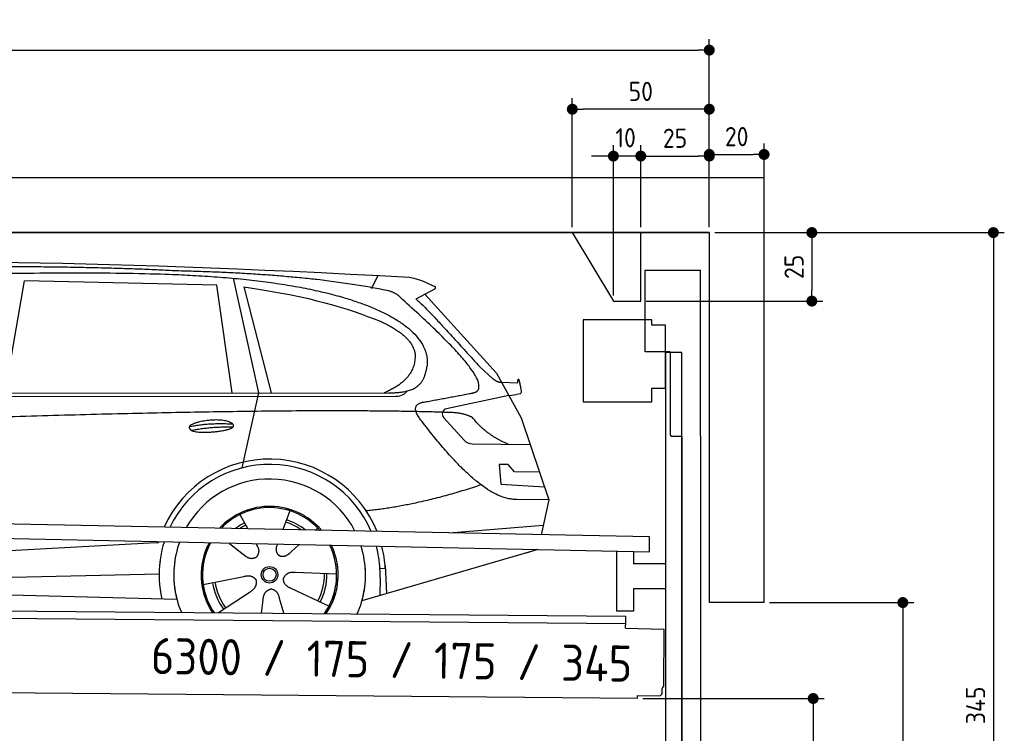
# Model space of a CAD drawing. Header units: millimetres. Extents: x -411 to 6777, y 0 to 6177.
# Tile 6 of 6: x 3183 to 6777, y 3573 to 6177. Entities that reach past the tile are written whole.
import ezdxf

# ---------------------------------------------------------------- set-up
doc = ezdxf.new("R2010")
doc.units = ezdxf.units.MM
doc.layers.add('4', color=3, linetype='Continuous')
for name, color, linetype, lineweight in [('car', 10, 'Continuous', 25), ('Freiraum', 7, 'Continuous', 25), ('Gebäude', 7, 'Continuous', 25), ('Logo', 7, 'Continuous', 25), ('Plattform', 7, 'Continuous', 25), ('Ständer vorne', 7, 'Continuous', 25), ('Tor', 200, 'Continuous', 25)]:
    doc.layers.add(name, color=color, linetype=linetype, lineweight=lineweight)
doc.styles.get("Standard").update_dxf_attribs({"font": 'ISOCP.SHX'})
doc.dimstyles.new('GEN-ISO', dxfattribs={"dimscale": 20, "dimtxt": 3.5, "dimasz": 2, "dimexe": 2, "dimexo": 1, "dimgap": 1.5, "dimtad": 1, "dimdec": 1, "dimlfac": 0.1, "dimdsep": 46, "dimtxsty": 'STANDARD', "dimblk": 'PUNKT', "dimcen": 2, "dimclrd": 256, "dimclre": 256, "dimclrt": 2, "dimadec": 0, "dimazin": 0, "dimtp": 0.1, "dimtm": 0.1, "dimtfac": 0.71, "dimtdec": 1, "dimtmove": 2, "dimatfit": 3, "dimldrblk": 'PUNKT', "dimfxl": 2, "dimtolj": 1, "dimarcsym": 0})

# ---------------------------------------------------------------- blocks, each defined once
blk = doc.blocks.new('PUNKT')
at = {"layer": '4', "color": 0, "linetype": 'ByBlock'}
blk.add_line((-0.5, 0), (-1, 0), dxfattribs=at)
at = {"layer": '4', "color": 0, "linetype": 'ByBlock', "const_width": 0.5}
blk.add_lwpolyline([(-0.25, 0, 1), (0.25, 0, 1)], format="xyb", close=True, dxfattribs=at)
blk = doc.blocks.new('*D178')
at = {"layer": '4', "lineweight": -2, "transparency": 16777216}
for p, q in [((5720, 5400), (6776.9, 5400)), ((6736.9, 5360), (6736.9, 1990)), ((6295.4, 1950), (6776.9, 1950))]:
    blk.add_line(p, q, dxfattribs=at)
at = {"layer": 'Defpoints', "color": 0, "transparency": 16777216}
for p in [(5700, 5400), (6275.4, 1950), (6736.9, 1950)]:
    blk.add_point(p, dxfattribs=at)
at = {"layer": '4', "lineweight": -2, "transparency": 16777216, "xscale": 40, "yscale": 40, "zscale": 40}
for p, rotation in [((6736.9, 5400), 90), ((6736.9, 1950), 270)]:
    blk.add_blockref('PUNKT', p, dxfattribs=dict(at, rotation=rotation))
at = {"layer": '4', "color": 2, "transparency": 16777216, "insert": (6671.9, 3675), "char_height": 70, "attachment_point": 5, "rotation": 90}
blk.add_mtext('345', dxfattribs=at)
blk = doc.blocks.new('*D180')
at = {"layer": '4', "lineweight": -2, "transparency": 16777216}
for p, q in [((5920, 4050), (6446.5, 4050)), ((6406.5, 4010), (6406.5, 1990)), ((6295.4, 1950), (6446.5, 1950))]:
    blk.add_line(p, q, dxfattribs=at)
at = {"layer": 'Defpoints', "color": 0, "transparency": 16777216}
for p in [(5900, 4050), (6275.4, 1950), (6406.5, 1950)]:
    blk.add_point(p, dxfattribs=at)
at = {"layer": '4', "lineweight": -2, "transparency": 16777216, "xscale": 40, "yscale": 40, "zscale": 40}
for p, rotation in [((6406.5, 4050), 90), ((6406.5, 1950), 270)]:
    blk.add_blockref('PUNKT', p, dxfattribs=dict(at, rotation=rotation))
at = {"layer": '4', "color": 2, "transparency": 16777216, "insert": (6341.5, 3000), "char_height": 70, "attachment_point": 5, "rotation": 90}
blk.add_mtext('H2', dxfattribs=at)
blk = doc.blocks.new('*D181')
at = {"layer": '4', "lineweight": -2, "transparency": 16777216}
for p, q in [((200, 5420), (200, 6105.8)), ((5700, 5570.9), (5700, 6105.8)), ((240, 6065.8), (5660, 6065.8))]:
    blk.add_line(p, q, dxfattribs=at)
at = {"layer": 'Defpoints', "color": 0, "transparency": 16777216}
for p in [(5700, 6065.8), (5700, 5550.9), (200, 5400)]:
    blk.add_point(p, dxfattribs=at)
at = {"layer": '4', "lineweight": -2, "transparency": 16777216, "xscale": 40, "yscale": 40, "zscale": 40, "rotation": 180}
blk.add_blockref('PUNKT', (200, 6065.8), dxfattribs=at)
at = {"layer": '4', "lineweight": -2, "transparency": 16777216, "xscale": 40, "yscale": 40, "zscale": 40}
blk.add_blockref('PUNKT', (5700, 6065.8), dxfattribs=at)
at = {"layer": '4', "color": 2, "transparency": 16777216, "insert": (2950, 6130.8), "char_height": 70, "attachment_point": 5}
blk.add_mtext('550', dxfattribs=at)
blk = doc.blocks.new('*D182')
at = {"layer": '4', "lineweight": -2, "transparency": 16777216}
for p, q in [((5457.5, 3700), (6119.3, 3700)), ((6079.3, 3660), (6079.3, 1990)), ((6099.3, 1950), (6119.3, 1950))]:
    blk.add_line(p, q, dxfattribs=at)
at = {"layer": 'Defpoints', "color": 0, "transparency": 16777216}
for p in [(5437.5, 3700), (6079.3, 1950), (6079.3, 1950)]:
    blk.add_point(p, dxfattribs=at)
at = {"layer": '4', "lineweight": -2, "transparency": 16777216, "xscale": 40, "yscale": 40, "zscale": 40}
for p, rotation in [((6079.3, 3700), 90), ((6079.3, 1950), 270)]:
    blk.add_blockref('PUNKT', p, dxfattribs=dict(at, rotation=rotation))
at = {"layer": '4', "color": 2, "transparency": 16777216, "insert": (6004.7, 2859.2), "char_height": 70, "attachment_point": 5, "rotation": 90}
blk.add_mtext('175', dxfattribs=at)
blk = doc.blocks.new('*D183')
at = {"layer": '4', "lineweight": -2, "transparency": 16777216}
for p, q in [((5450, 5521.3), (5450, 5719.1)), ((5700, 5520.9), (5700, 5719.1)), ((5490, 5679.1), (5660, 5679.1))]:
    blk.add_line(p, q, dxfattribs=at)
at = {"layer": 'Defpoints', "color": 0, "transparency": 16777216}
for p in [(5700, 5679.1), (5450, 5501.3), (5700, 5500.9)]:
    blk.add_point(p, dxfattribs=at)
at = {"layer": '4', "lineweight": -2, "transparency": 16777216, "xscale": 40, "yscale": 40, "zscale": 40, "rotation": 180}
blk.add_blockref('PUNKT', (5450, 5679.1), dxfattribs=at)
at = {"layer": '4', "lineweight": -2, "transparency": 16777216, "xscale": 40, "yscale": 40, "zscale": 40}
blk.add_blockref('PUNKT', (5700, 5679.1), dxfattribs=at)
at = {"layer": '4', "color": 2, "transparency": 16777216, "insert": (5575, 5744.2), "char_height": 70, "attachment_point": 5}
blk.add_mtext('25', dxfattribs=at)
blk = doc.blocks.new('*D184')
at = {"layer": '4', "lineweight": -2, "transparency": 16777216}
for p, q in [((5200, 5420), (5200, 5890.1)), ((5700, 5420), (5700, 5890.1)), ((5660, 5850.1), (5240, 5850.1))]:
    blk.add_line(p, q, dxfattribs=at)
at = {"layer": 'Defpoints', "color": 0, "transparency": 16777216}
for p in [(5200, 5850.1), (5200, 5400), (5700, 5400)]:
    blk.add_point(p, dxfattribs=at)
at = {"layer": '4', "lineweight": -2, "transparency": 16777216, "xscale": 40, "yscale": 40, "zscale": 40, "rotation": 180}
blk.add_blockref('PUNKT', (5200, 5850.1), dxfattribs=at)
at = {"layer": '4', "lineweight": -2, "transparency": 16777216, "xscale": 40, "yscale": 40, "zscale": 40}
blk.add_blockref('PUNKT', (5700, 5850.1), dxfattribs=at)
at = {"layer": '4', "color": 2, "transparency": 16777216, "insert": (5450, 5915.1), "char_height": 70, "attachment_point": 5}
blk.add_mtext('50', dxfattribs=at)
blk = doc.blocks.new('*D185')
at = {"layer": '4', "lineweight": -2, "transparency": 16777216}
for p, q in [((5720, 5400), (6114.4, 5400)), ((6074.4, 5360), (6074.4, 5190)), ((5470, 5150), (6114.4, 5150))]:
    blk.add_line(p, q, dxfattribs=at)
at = {"layer": 'Defpoints', "color": 0, "transparency": 16777216}
for p in [(5700, 5400), (5450, 5150), (6074.4, 5150)]:
    blk.add_point(p, dxfattribs=at)
at = {"layer": '4', "lineweight": -2, "transparency": 16777216, "xscale": 40, "yscale": 40, "zscale": 40}
for p, rotation in [((6074.4, 5400), 90), ((6074.4, 5150), 270)]:
    blk.add_blockref('PUNKT', p, dxfattribs=dict(at, rotation=rotation))
at = {"layer": '4', "color": 2, "transparency": 16777216, "insert": (6009.4, 5275), "char_height": 70, "attachment_point": 5, "rotation": 90}
blk.add_mtext('25', dxfattribs=at)
blk = doc.blocks.new('*D186')
at = {"layer": '4', "lineweight": -2, "transparency": 16777216}
for p, q in [((5350, 5170), (5350, 5719.1)), ((5450, 5420), (5450, 5719.1)), ((5310, 5679.1), (5270, 5679.1)), ((5450, 5679.1), (5350, 5679.1)), ((5490, 5679.1), (5530, 5679.1))]:
    blk.add_line(p, q, dxfattribs=at)
at = {"layer": 'Defpoints', "color": 0, "transparency": 16777216}
for p in [(5350, 5679.1), (5450, 5400), (5350, 5150)]:
    blk.add_point(p, dxfattribs=at)
at = {"layer": '4', "lineweight": -2, "transparency": 16777216, "xscale": 40, "yscale": 40, "zscale": 40}
blk.add_blockref('PUNKT', (5350, 5679.1), dxfattribs=at)
at = {"layer": '4', "lineweight": -2, "transparency": 16777216, "xscale": 40, "yscale": 40, "zscale": 40, "rotation": 180}
blk.add_blockref('PUNKT', (5450, 5679.1), dxfattribs=at)
at = {"layer": '4', "color": 2, "transparency": 16777216, "insert": (5394.7, 5746.1), "char_height": 70, "attachment_point": 5}
blk.add_mtext('10', dxfattribs=at)
blk = doc.blocks.new('Car')
at = {"layer": 'car'}
for p, q in [((3096.7, 5093.3), (3163.8, 5503.1)), ((3865.5, 5493.2), (3163.8, 5503.1)), ((3925.6, 5519.6), (4022.2, 5102.2)), ((4430.9, 5486.8), (4454.7, 5534.3)), ((3925, 5101.3), (3865.5, 5493.2)), ((3965.1, 5489), (4068.2, 5102.7)), ((4662.4, 5488.2), (4592.3, 5449.1)), ((4625.6, 5467.6), (4889.9, 5181.7)), ((4829.6, 5202.8), (4875.2, 5163)), ((4889.9, 5181.7), (4980.6, 5019.6)), ((4907.8, 5149.7), (4968, 5147.6)), ((1844.9, 5081.1), (4496.7, 5106.8)), ((4935.2, 5100.6), (4962.9, 5104.6)), ((1798, 5071.8), (4441.2, 5092.8)), ((4022.2, 5102.2), (3963.9, 4828)), ((4441.2, 5092.8), (4524.1, 5094.3)), ((4935.2, 5100.6), (4708.9, 5050.7)), ((4698.5, 5017.6), (4773.5, 4936.4)), ((4980.6, 5019.6), (5084.9, 4721.9)), ((4802.8, 4923.5), (5014.5, 4922.8)), ((4935.2, 4848.7), (4902.6, 4848.7)), ((4902.6, 4848.7), (4909.5, 4777.2)), ((4959, 4822.9), (4935.2, 4848.7)), ((5049.5, 4822.9), (4959, 4822.9)), ((4909.5, 4777.2), (5068.5, 4768.6)), ((5084.9, 4721.9), (4968, 4722.3)), ((5084.9, 4721.9), (5058.3, 4594)), ((4140, 4673.1), (4115, 4604.2)), ((3957.8, 4657.7), (3987.4, 4605.5)), ((3986, 4607.9), (3987.4, 4605.5)), ((4242.1, 4611.3), (4234.3, 4602.9)), ((4722.3, 4597.6), (5065.5, 4628.5)), ((1760.2, 4432.1), (3629.2, 4551.3)), ((3629.2, 4551.3), (3661.7, 4553.4)), ((3921.1, 4551.8), (3972.7, 4511.6)), ((3921.3, 4551.7), (3982, 4504.5)), ((4018.4, 4550.6), (4024.5, 4539.7)), ((4095.5, 4549.7), (4091.8, 4539.3)), ((4174.2, 4548.8), (4147.5, 4524.7)), ((5042.4, 4538.6), (4406.3, 4347.2)), ((5047, 4540), (5003.3, 4526.8)), ((4490.3, 4465.3), (4471, 4464)), ((4489.5, 4477.3), (4496.1, 4374.2)), ((1780, 4380.1), (3665.4, 4438.8)), ((3825.9, 4401.7), (3974.2, 4432)), ((4313, 4442.8), (4161.7, 4447.8)), ((4471.8, 4431.5), (4470.7, 4366.5)), ((4285.8, 4326.6), (4148, 4389.4)), ((1681.6, 4381.8), (3730.5, 4347.2)), ((3883, 4299.1), (3997.5, 4376.6)), ((4120.9, 4299.2), (4105.4, 4352.6)), ((4040.1, 4299.1), (4045.6, 4347.5))]:
    blk.add_line(p, q, dxfattribs=at)
for radius in [30.1, 23.6]:
    blk.add_circle((4068, 4438.9), radius, dxfattribs=at)
for centre, radius, start, end in [((4713.2, 5031.2), 20, 102.4358, 222.7473), ((4802.9, 4963.5), 40, 222.7473, 269.7861), ((4068.4, 4438.4), 422.7, 22.5487, 156.2143), ((4068.4, 4438.4), 403.4, 23.7263, 155.0367), ((4068.4, 4438.4), 350, 27.7494, 151.0136), ((4068.4, 4438.4), 250, 41.078, 137.685), ((4068.4, 4438.4), 250, 41.078, 137.685), ((4068.4, 4438.4), 250, 41.078, 137.685), ((4068, 4438.9), 245, 41.9641, 136.7989), ((4068, 4438.9), 209.6, 51.6404, 73.3995), ((4068, 4438.9), 209.6, 116.262, 127.1225), ((4068, 4438.9), 200.6, 116.1152, 123.6695), ((4068, 4438.9), 200.6, 55.0934, 73.5463), ((4068, 4438.9), 245, 41.9641, 44.7348), ((4068.4, 4438.4), 422.7, 164.0109, 164.2126), ((4068.4, 4438.4), 422.7, 164.0109, 164.2126), ((4068.4, 4438.4), 403.4, 163.2593, 179.9464), ((4068.4, 4438.4), 403.4, 163.2593, 179.9464), ((4068.4, 4438.4), 350, 160.7243, 195.1055), ((4068.4, 4438.4), 350, 160.7243, 195.1055), ((4068.4, 4438.4), 250, 152.8016, 213.8648), ((4068.4, 4438.4), 250, 152.8016, 213.4506), ((4068.4, 4438.4), 250, 152.8016, 213.4506), ((4068, 4438.9), 245, 152.3519, 188.7348), ((4068, 4438.9), 245, 152.3519, 188.7348), ((4068.4, 4438.4), 250, 326.1848, 25.8498), ((4068.4, 4438.4), 250, 326.1848, 25.8498), ((4068, 4438.9), 245, 0.9266, 26.2995), ((4068.4, 4438.4), 350, 344.8945, 17.9271), ((4068.4, 4438.4), 350, 344.8945, 17.9271), ((4068.4, 4438.4), 403.4, 3.6504, 15.3921), ((4068.4, 4438.4), 403.4, 3.6504, 15.3921), ((4068.4, 4438.4), 422.7, 3.6504, 14.6404), ((4068.4, 4438.4), 422.7, 3.6504, 14.6404), ((4068.4, 4438.4), 403.4, 173.0827, 193.1146), ((4068.4, 4438.4), 350, 172.1254, 203.4635), ((4068.4, 4438.4), 250, 169.2195, 213.8648), ((4068, 4438.9), 245, 169.1336, 214.8006), ((4068, 4438.9), 245, 325.2489, 9.5178), ((4068.4, 4438.4), 250, 326.1848, 9.4319), ((4068.4, 4438.4), 350, 336.586, 6.526), ((4068.4, 4438.4), 403.4, 359.0315, 5.5686), ((4068.4, 4438.4), 422.7, 3.6504, 3.7403), ((4068, 4438.9), 200.6, 332.1152, 1.5463), ((4068, 4438.9), 209.6, 332.262, 1.3995), ((4068, 4438.9), 209.6, 188.262, 217.3995), ((4068, 4438.9), 200.6, 188.1152, 217.5463)]:
    blk.add_arc(centre, radius, start, end, dxfattribs=at)
for points, degree in [([(2223.7, 5523), (2510.7, 5587.2), (3395.9, 5582.1), (4568.4, 5529.5)], 3), ([(3718.4, 5544.4), (3370.1, 5560.6), (2754.2, 5550.3)], 2), ([(4494, 5478.5), (4192.9, 5538.3), (3718.4, 5544.4)], 2), ([(4568.4, 5529.5), (4615.2, 5520.5), (4624.1, 5512.3), (4661.6, 5496.8)], 3), ([(3965.1, 5489), (4219.6, 5452.4), (4333.1, 5417.7), (4466.4, 5366.3)], 3), ([(4543.7, 5448.1), (4525.6, 5469.8), (4494, 5478.5)], 2), ([(4662.4, 5488.2), (4664.1, 5489.9), (4664.7, 5492.9), (4664.1, 5495.8), (4661.6, 5496.8)], 4), ([(4808.6, 5110.1), (4897.8, 5139), (4543.7, 5448.1)], 2), ([(4592.3, 5449.1), (4600.1, 5453.4), (4829.6, 5202.8)], 2), ([(4466.4, 5366.3), (4581, 5315.3), (4591.7, 5250.2)], 2), ([(4591.7, 5250.2), (4597.3, 5155.8), (4480, 5106.6)], 2), ([(4496.7, 5106.8), (4546.8, 5107.3), (4619.7, 5112.6), (4627.5, 5159.5), (4635.7, 5202.7)], 4), ([(4875.2, 5163), (4883.5, 5155.7), (4896.8, 5148.1), (4905.9, 5148.2), (4907.8, 5149.7)], 4), ([(4968, 5147.6), (4969.2, 5186.5), (4980.6, 5112.3)], 2), ([(4524.1, 5094.3), (4543.4, 5095), (4558.1, 5104.2), (4565.3, 5114.5)], 3), ([(4595.3, 5127.4), (4595.4, 5127.4), (4595.4, 5127.4), (4595.5, 5127.5)], 3), ([(4980.6, 5112.3), (4980.8, 5108.6), (4975.3, 5106.9), (4962.9, 5104.6)], 3), ([(4614.4, 5009.4), (4570.1, 5067.7), (4630, 5074.8)], 2), ([(4716, 5037.1), (3839.3, 5057.5), (1407.3, 4923)], 2), ([(4803.8, 5019.5), (4766.4, 5037.6), (4716, 5037.1)], 2), ([(4968, 4722.3), (4842.3, 4714.1), (4614.4, 5009.4)], 2), ([(4935.2, 4923.1), (4849.6, 4958.2), (4803.8, 5019.5)], 2), ([(3770.5, 4976.4), (3846, 4993.3), (3929.5, 4987.5)], 2), ([(3777.7, 4963.5), (3851.7, 4978.1), (3929.6, 4977.4)], 2), ([(4836.1, 4773.7), (4611.4, 4696.2), (4418.6, 4675.1)], 2), ([(3972.9, 4511.6), (3996.4, 4489.9), (4019.6, 4503.5)], 2), ([(3974.2, 4432), (4004.9, 4441), (4019.7, 4418.5)], 2), ([(4148, 4389.4), (4117.9, 4400.1), (4119.1, 4426.9)], 2), ([(4161.7, 4447.8), (4129.9, 4451.5), (4119.1, 4426.9)], 2), ([(3997.5, 4376.6), (4025.4, 4392.3), (4019.7, 4418.5)], 2), ([(4045.6, 4347.5), (4046.5, 4379.5), (4072.4, 4386.6)], 2), ([(4105.4, 4352.6), (4099.2, 4383.9), (4072.4, 4386.6)], 2)]:
    blk.add_open_spline(points, degree=degree, dxfattribs=at)
for points, degree, knots in [([(2393.4, 5510.8), (2419.9, 5513.1), (2559.4, 5516.2), (3580.6, 5545.8), (4200.9, 5545), (4657.8, 5376.6), (4635.7, 5202.7)], 4, [0.0821318, 0.0821318, 0.0821318, 0.0821318, 0.0821318, 0.258851, 0.508851, 1, 1, 1, 1, 1]), ([(4630, 5074.8), (4796.6, 5107.4), (4799.4, 5108.1), (4807.7, 5109.9), (4808.6, 5110.1)], 1, [0.1611508, 0.1611508, 1, 1.0196119, 1.078724, 1.0847856, 1.0847856]), ([(3777.7, 4963.5), (3754.2, 4979.9), (3799.6, 4995.7), (3882.2, 5015.8), (3975.2, 4982.7), (3913.2, 4958.9), (3804.1, 4951.7), (3782.7, 4960.5), (3777.7, 4963.5)], 5, [0, 0, 0, 0, 0, 0, 0.300106, 0.500106, 0.700106, 1, 1, 1, 1, 1, 1]), ([(4024.5, 4539.7), (4026.2, 4535.6), (4027.2, 4531.6), (4027.6, 4527.7), (4028.3, 4519.1), (4025.6, 4511), (4019.6, 4503.5)], 3, [0.2167758, 0.2167758, 0.2167758, 0.2167758, 0.4600873, 0.4600873, 0.4600873, 1, 1, 1, 1]), ([(4091.8, 4539.3), (4091.2, 4536.2), (4091, 4533.2), (4091.1, 4530.3), (4091.4, 4527.4), (4092.2, 4521.7), (4094.3, 4516.4), (4097.9, 4511.9), (4102.8, 4508.9)], 4, [0.3191838, 0.3191838, 0.3191838, 0.3191838, 0.3191838, 0.5438253, 0.5438253, 0.5438253, 0.5438253, 1, 1, 1, 1, 1]), ([(4147.5, 4524.7), (4147.5, 4524.7), (4147.5, 4524.7), (4147.5, 4524.7), (4147.5, 4524.7), (4138.5, 4514.9), (4127.9, 4504.9), (4113.6, 4502.3), (4102.8, 4508.9)], 4, [-0.000003, -0.000003, -0.000003, -0.000003, -0.000003, 0, 0, 0, 0, 1, 1, 1, 1, 1])]:
    blk.add_open_spline(points, degree=degree, knots=knots, dxfattribs=at)
blk = doc.blocks.new('*D192')
at = {"layer": '4', "lineweight": -2, "transparency": 16777216}
for p, q in [((5700, 5420), (5700, 5725.1)), ((5900, 5520.8), (5900, 5725.1)), ((5740, 5685.1), (5860, 5685.1))]:
    blk.add_line(p, q, dxfattribs=at)
at = {"layer": 'Defpoints', "color": 0, "transparency": 16777216}
for p in [(5900, 5685.1), (5900, 5500.8), (5700, 5400)]:
    blk.add_point(p, dxfattribs=at)
at = {"layer": '4', "lineweight": -2, "transparency": 16777216, "xscale": 40, "yscale": 40, "zscale": 40, "rotation": 180}
blk.add_blockref('PUNKT', (5700, 5685.1), dxfattribs=at)
at = {"layer": '4', "lineweight": -2, "transparency": 16777216, "xscale": 40, "yscale": 40, "zscale": 40}
blk.add_blockref('PUNKT', (5900, 5685.1), dxfattribs=at)
at = {"layer": '4', "color": 2, "transparency": 16777216, "insert": (5800, 5750.1), "char_height": 70, "attachment_point": 5}
blk.add_mtext('20', dxfattribs=at)
blk = doc.blocks.new('Plattform OG 6200 550')
at = {"layer": 'Plattform'}
for p, q in [((5495.9, 4539.6), (362.1, 4642)), ((5494.8, 4483.6), (361, 4591)), ((5494.8, 4483.6), (5495.9, 4539.5)), ((5375.1, 4486.1), (5375.1, 4268.3)), ((5437.1, 4484.7), (5437.1, 4440.8)), ((5553.5, 4440.8), (5437.1, 4440.8)), ((5437.1, 4350.8), (5437.1, 4268.3)), ((5437.1, 4350.8), (5553.5, 4350.8)), ((453.8, 4293.6), (5408.6, 4250.4)), ((459.6, 4266.5), (5408.4, 4223.4)), ((5437.1, 4268.3), (5375.1, 4268.3)), ((5408.4, 4230.2), (5408.6, 4245.2)), ((5408.6, 4245.2), (5408.6, 4250.4)), ((5408.2, 4206.2), (5408.4, 4230.2)), ((5408.2, 4206.2), (5547.7, 4203)), ((5547.7, 4203), (5545.9, 3994)), ((5451.1, 3950), (386.2, 3994.2)), ((5451.1, 3950), (5451.1, 3960.8)), ((5451.1, 3960.8), (5531.1, 3960.1)), ((5541.2, 3970.1), (5541.3, 3988.2))]:
    blk.add_line(p, q, dxfattribs=at)
for centre, radius, start, end in [((5539.8, 3994.1), 6.08, 284.5689, 358.9086), ((5531.2, 3970.1), 10, 269.5, 359.5)]:
    blk.add_arc(centre, radius, start, end, dxfattribs=at)
blk = doc.blocks.new('Gebäude_345_GT175')
for p, q in [((5913.6, 5850), (13.6, 5850)), ((5913.6, 4300), (5913.6, 5850)), ((5713.6, 5650), (213.6, 5650)), ((213.6, 5650), (5713.6, 5650)), ((5713.6, 5650), (5713.6, 4300)), ((5913.6, 4300), (5713.6, 4300))]:
    blk.add_line(p, q)
at = {"layer": 'Freiraum'}
blk.add_lwpolyline([(5213.6, 5650), (5363.6, 5400), (5463.6, 5400), (5463.6, 5650)], dxfattribs=at)
blk = doc.blocks.new('Tor 335 bis 365 Gebäude')
at = {"layer": 'Tor'}
for p, q in [((-1434.5, -30719.8), (-1434.5, -30421.3)), ((-1434.5, -30421.3), (-1232, -30421.3)), ((-1232, -31027.2), (-1232, -30421.3)), ((-1343, -30719.8), (-1434.5, -30719.8)), ((-1343, -30719.8), (-1343, -31021.3)), ((-1338, -31027.2), (-1300, -31027.2)), ((-1300, -31027.2), (-1300, -31027.3)), ((-1232, -31027.3), (-1232, -31027.2)), ((-1300, -33747.3), (-1232, -33747.3))]:
    blk.add_line(p, q, dxfattribs=at)
at = {"layer": 'Tor', "lineweight": 25}
blk.add_line((-1300, -31027.2), (-1300, -33747.3), dxfattribs=at)
at = {"layer": 'Tor'}
blk.add_lwpolyline([(-1232, -31027.2), (-1232, -33747.3)], dxfattribs=at)
blk.add_arc((-1337, -31021.3), 6, 180, 260.4059, dxfattribs=at)
blk = doc.blocks.new('Ständer vorne ab 340')
at = {"layer": 'Gebäude'}
for p, q in [((4026.6, 7322.4), (4026.6, 7022.4)), ((4276.6, 7322.4), (4026.6, 7322.4)), ((4276.6, 7302.4), (4276.6, 7322.4)), ((4326.6, 7302.4), (4276.6, 7302.4)), ((4326.6, 7072.4), (4326.6, 7302.4)), ((4326.8, 7202.4), (4326.4, 7202.4)), ((4276.6, 7022.4), (4276.6, 7072.4)), ((4276.6, 7072.4), (4326.6, 7072.4)), ((4026.6, 7022.4), (4276.6, 7022.4))]:
    blk.add_line(p, q, dxfattribs=at)
at = {"layer": 'Ständer vorne'}
for p, q in [((4326.6, 7202.4), (4326.6, 4190.4)), ((4386.6, 7202.4), (4326.6, 7202.4)), ((4386.6, 4189.1), (4386.6, 7202.4)), ((4326.6, 6917.9), (4326.6, 6918.8)), ((4297.7, 4185.4), (4297.7, 4177.4)), ((4381.6, 4185.4), (4297.7, 4185.4)), ((4297.7, 4177.4), (4386.6, 4177.4)), ((4386.6, 4177.4), (4386.6, 4180.5))]:
    blk.add_line(p, q, dxfattribs=at)

msp = doc.modelspace()

# ---------------------------------------------------------------- block references
msp.add_blockref('Gebäude_345_GT175', (-13.57, -250))
at = {"layer": 'car', "rotation": 359.4752422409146}
msp.add_blockref('Car', (-13.57, -250), dxfattribs=at)
at = {"layer": 'Plattform'}
msp.add_blockref('Plattform OG 6200 550', (-13.57, -250), dxfattribs=at)
at = {"layer": 'Ständer vorne'}
msp.add_blockref('Ständer vorne ab 340', (1213.48, -2240.45), dxfattribs=at)
at = {"layer": 'Tor'}
msp.add_blockref('Tor 335 bis 365 Gebäude', (6900.04, 35684.33), dxfattribs=at)

# ---------------------------------------------------------------- texts
at = {"layer": 'Logo'}
msp.add_text('6300 / 175 / 175 / 345 ', height=132, rotation=359.05873, dxfattribs=at).set_placement((3661.19, 3789.5))

# ---------------------------------------------------------------- dimensions: what is measured, and where the dimension line sits
at = {"layer": '4'}
for base, p1, p2, override, picture, middle in [((5700, 6065.8), (200, 5400), (5700, 5550.88), {"dimtdec": 3, "dimtolj": 0}, '*D181', (2950, 6130.8)), ((5200, 5850.12), (5700, 5400), (5200, 5400), {"dimtdec": 3, "dimtolj": 0}, '*D184', (5450, 5915.12)), ((5700, 5679.15), (5449.99, 5501.29), (5700, 5500.88), {"dimtdec": 3, "dimtolj": 0}, '*D183', (5575, 5744.16)), ((5900, 5685.09), (5700, 5400), (5900, 5500.82), {"dimtol": 0, "dimlim": 0, "dimtp": 0.1, "dimtm": 0.1, "dimtfac": 0.71, "dimtdec": 3, "dimtolj": 0, "dimtzin": 8}, '*D192', (5800, 5750.1))]:
    dim = msp.add_linear_dim(base=base, p1=p1, p2=p2, dimstyle='GEN-ISO', override=override, dxfattribs=at)
    dim.commit()
    dim.dimension.update_dxf_attribs({"geometry": picture, "text_midpoint": middle})
dim = msp.add_linear_dim(base=(5350, 5679.15), p1=(5449.99, 5400), p2=(5350, 5150), dimstyle='GEN-ISO', override={"dimtdec": 3, "dimtolj": 0}, dxfattribs=at)
dim.commit()
dim.dimension.update_dxf_attribs({"geometry": '*D186', "text_midpoint": (5394.75, 5746.13), "dimtype": 160})
for base, p2, override, picture, middle in [((6074.39, 5150), (5450, 5150), {"dimtdec": 3, "dimtolj": 0}, '*D185', (6009.39, 5275)), ((6736.86, 1950), (6275.45, 1950), {"dimdec": 0, "dimtdec": 3, "dimtolj": 0}, '*D178', (6671.86, 3675))]:
    dim = msp.add_linear_dim(base=base, p1=(5700, 5400), p2=p2, angle=90, dimstyle='GEN-ISO', override=override, dxfattribs=at)
    dim.commit()
    dim.dimension.update_dxf_attribs({"geometry": picture, "text_midpoint": middle})
dim = msp.add_linear_dim(base=(6406.55, 1950), p1=(5900, 4050), p2=(6275.45, 1950), angle=90, text='H2', dimstyle='GEN-ISO', override={"dimdec": 0, "dimtdec": 3, "dimtolj": 0}, dxfattribs=at)
dim.commit()
dim.dimension.update_dxf_attribs({"geometry": '*D180', "text_midpoint": (6341.54, 3000)})
dim = msp.add_linear_dim(base=(6079.31, 1950), p1=(5437.5, 3699.97), p2=(6079.31, 1950), angle=90, dimstyle='GEN-ISO', override={"dimtdec": 3, "dimtolj": 0}, dxfattribs=at)
dim.commit()
dim.dimension.update_dxf_attribs({"geometry": '*D182', "text_midpoint": (6004.71, 2859.23), "dimtype": 160})

doc.saveas('drawing.dxf')
